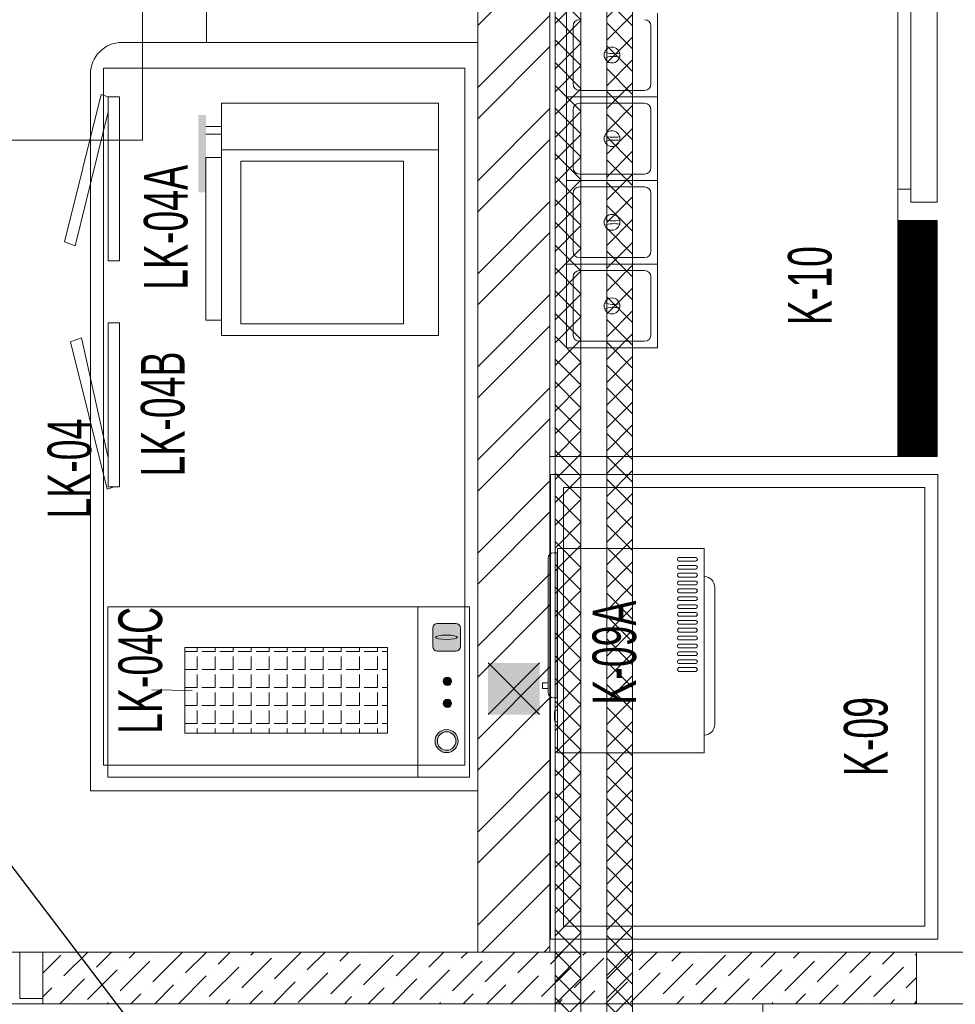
# Model space of a CAD drawing. Header units: millimetres. Extents: x -4747 to 55193, y -3459 to 48388.
# Tile 21 of 35: x 13563 to 15375, y 3419 to 5326. Entities that reach past the tile are written whole.
import ezdxf

# ---------------------------------------------------------------- set-up
doc = ezdxf.new("R2010")
doc.units = ezdxf.units.MM
doc.header["$MEASUREMENT"] = 0
doc.linetypes.add('FP XREF (2)$0$HIDDEN2', pattern=[0.1875, 0.125, -0.0625])
doc.layers.get('0').update_dxf_attribs({"lineweight": 5})
for name, color, linetype, lineweight, true_color in [('FP XREF (2)$0$A-100MM', 9, 'Continuous', 0, 0x808080), ('FP XREF (2)$0$A-clmn', 9, 'Continuous', 0, 0x808080), ('FP XREF (2)$0$A-GA DIM', 9, 'Continuous', 5, 0x808080), ('FP XREF (2)$0$door', 9, 'Continuous', 9, 0x808080), ('FP XREF (2)$0$EQUIP.', 9, 'Continuous', 0, 0x808080), ('FP XREF (2)$0$Equipment-N', 9, 'Continuous', 0, 0x808080), ('FP XREF (2)$0$FLR LINE', 9, 'Continuous', 0, 0x808080), ('M-MEP-ELCT-TRUNKING', 7, 'Continuous', 20, 0x960000)]:
    doc.layers.add(name, color=color, linetype=linetype, lineweight=lineweight, true_color=true_color)
for name, color, linetype, true_color in [('FP XREF (2)$0$A-140MM', 9, 'Continuous', 0x808080), ('FP XREF (2)$0$A-COLOUMN', 9, 'Continuous', 0x808080), ('FP XREF (2)$0$A-EQUIP', 9, 'Continuous', 0x808080), ('FP XREF (2)$0$Equipment', 9, 'Continuous', 0x808080), ('FP XREF (2)$0$SA-EQUIP', 9, 'Continuous', 0x808080), ('FP XREF (2)$0$Z-AT_Text', 9, 'Continuous', 0x808080)]:
    doc.layers.add(name, color=color, linetype=linetype, true_color=true_color)
doc.styles.add('FP XREF (2)$0$MtXpl_Arial_Narrow', font='arialn.ttf')
doc.styles.add('Oswald Light', font='txt')
doc.dimstyles.new('MDS-50', dxfattribs={"dimtxt": 100, "dimasz": 100, "dimexe": 50, "dimexo": 50, "dimgap": 25, "dimtad": 1, "dimdec": 0, "dimtxsty": 'Oswald Light', "dimcen": 0, "dimdle": 1.5875, "dimazin": 0, "dimtfac": 1, "dimtdec": 0, "dimtix": 1, "dimtmove": 0, "dimatfit": 0, "dimfxl": 1, "dimfrac": 2, "dimtolj": 1, "dimarcsym": 0})

# ---------------------------------------------------------------- blocks, each defined once
blk = doc.blocks.new('FP XREF (2)')
at = {"lineweight": 0, "true_color": 0x808080}
h = blk.add_hatch(color=8, dxfattribs=at)
h.dxf.hatch_style = 1
h.paths.add_polyline_path([(14470, 9520), (14570, 9520), (14570, 9420), (14470, 9420)])
h.paths.add_polyline_path([(17250, 9520), (17350, 9520), (17350, 9420), (17250, 9420)])
h.paths.add_polyline_path([(14470, 7708), (14570, 7708), (14570, 7608), (14470, 7608)])
h.paths.add_polyline_path([(14470, 5890), (14570, 5890), (14570, 5790), (14470, 5790)])
h.paths.add_polyline_path([(14470, 4080), (14570, 4080), (14570, 3980), (14470, 3980)])
h.paths.add_polyline_path([(15202, 2270), (15302, 2270), (15302, 2170), (15202, 2170)])
h.paths.add_polyline_path([(17250, 2270), (17350, 2270), (17350, 2170), (17250, 2170)])
h.paths.add_polyline_path([(17250, 4080), (17350, 4080), (17350, 3980), (17250, 3980)])
h.paths.add_polyline_path([(17250, 5890), (17350, 5890), (17350, 5790), (17250, 5790)])
h.paths.add_polyline_path([(17250, 7708), (17350, 7708), (17350, 7608), (17250, 7608)])
at = {"layer": 'FP XREF (2)$0$Equipment', "linetype": 'Continuous', "lineweight": 0, "true_color": 0x808080}
h = blk.add_hatch(color=8, dxfattribs=at)
h.dxf.hatch_style = 1
h.paths.add_polyline_path([(14416.5, 4147.7, 0.414214), (14407.6, 4156.6), (14371.8, 4156.6, 0.414214), (14362.8, 4147.7), (14362.8, 4111.9, 0.414214), (14371.8, 4102.9), (14407.6, 4102.9, 0.414214), (14416.5, 4111.9)])
h = blk.add_hatch(color=8, dxfattribs=at)
h.dxf.hatch_style = 1
h.paths.add_polyline_path([(14391.4, 4052.7, -1), (14391.4, 4036.6, -1)])
h = blk.add_hatch(color=8, dxfattribs=at)
h.dxf.hatch_style = 1
h.paths.add_polyline_path([(14391.4, 4009.9, -1), (14391.4, 3993.8, -1)])
h = blk.add_hatch(color=8, dxfattribs=at)
h.dxf.hatch_style = 1
h.paths.add_polyline_path([(14389.8, 3906.5, 1), (14389.8, 3951.2, 1)])
h.paths.add_polyline_path([(14389.8, 3910.9, 1), (14389.8, 3946.7, 1)], flags=16)
at = {"layer": 'FP XREF (2)$0$A-100MM', "color": 8, "linetype": 'Continuous', "lineweight": 0, "true_color": 0x808080, "transparency": 33554687}
for p, q in [((13608, 3479.3), (13642.7, 3514)), ((13648.4, 3473.8), (13694.7, 3520)), ((13711.6, 3491), (13740.6, 3520)), ((13774.8, 3508.3), (13786.6, 3520)), ((13820.8, 3462.3), (13878.3, 3519.8)), ((13826.6, 3514), (13826.6, 3514)), ((13884, 3479.5), (13924.5, 3520)), ((13947.2, 3496.8), (13970.4, 3520)), ((14010.4, 3514), (14016.4, 3520)), ((14056.4, 3468), (14108.3, 3520)), ((14062.1, 3519.8), (14062.1, 3519.8)), ((14119.6, 3485.3), (14154.3, 3520)), ((14182.8, 3502.5), (14200.2, 3520)), ((14228.7, 3456.6), (14286.2, 3514)), ((14246, 3519.8), (14246.2, 3520)), ((14291.9, 3473.8), (14338.1, 3520)), ((14355.1, 3491), (14384.1, 3520)), ((14418.3, 3508.3), (14430, 3520)), ((14464.3, 3462.3), (14521.7, 3519.8)), ((14470, 3514), (14470, 3514)), ((14527.5, 3479.5), (14567.9, 3520)), ((14590.7, 3496.8), (14613.9, 3520)), ((14653.9, 3514), (14659.9, 3520)), ((14699.8, 3468), (14751.8, 3520)), ((14705.6, 3519.8), (14705.6, 3519.8)), ((14763, 3485.3), (14797.7, 3520)), ((14826.2, 3502.5), (14843.7, 3520)), ((14872.2, 3456.6), (14929.6, 3514)), ((14889.4, 3519.8), (14889.7, 3520)), ((14935.4, 3473.8), (14981.6, 3520)), ((14998.6, 3491), (15027.6, 3520)), ((15061.8, 3508.3), (15073.5, 3520)), ((15107.7, 3462.3), (15165.2, 3519.8)), ((15113.5, 3514), (15113.5, 3514)), ((15170.9, 3479.5), (15211.4, 3520)), ((15234.1, 3496.8), (15257.4, 3520)), ((15297.3, 3514), (15300, 3516.7)), ((13757.6, 3445.1), (13815.1, 3502.5)), ((13763.4, 3496.8), (13763.4, 3496.8)), ((13930, 3433.6), (13987.4, 3491)), ((13993.2, 3450.8), (14050.6, 3508.3)), ((13998.9, 3502.5), (13998.9, 3502.5)), ((14165.5, 3439.3), (14223, 3496.8)), ((14171.3, 3491), (14171.3, 3491)), ((14234.5, 3508.3), (14234.5, 3508.3)), ((14401.1, 3445.1), (14458.5, 3502.5)), ((14406.8, 3496.8), (14406.8, 3496.8)), ((14573.4, 3433.6), (14630.9, 3491)), ((14636.6, 3450.8), (14694.1, 3508.3)), ((14642.4, 3502.5), (14642.4, 3502.5)), ((14809, 3439.3), (14866.4, 3496.8)), ((14814.7, 3491), (14814.7, 3491)), ((14877.9, 3508.3), (14877.9, 3508.3)), ((15044.5, 3445.1), (15102, 3502.5)), ((15050.3, 3496.8), (15050.3, 3496.8)), ((15216.9, 3433.6), (15274.4, 3491)), ((15285.8, 3502.5), (15285.8, 3502.5)), ((13694.4, 3427.8), (13751.9, 3485.3)), ((13700.2, 3479.5), (13700.2, 3479.5)), ((13870.4, 3420), (13924.2, 3473.8)), ((13935.7, 3485.3), (13935.7, 3485.3)), ((14102.3, 3422.1), (14159.8, 3479.5)), ((14108.1, 3473.8), (14108.1, 3473.8)), ((14337.9, 3427.8), (14395.3, 3485.3)), ((14343.6, 3479.5), (14343.6, 3479.5)), ((14513.9, 3420), (14567.7, 3473.8)), ((14579.2, 3485.3), (14579.2, 3485.3)), ((14745.8, 3422.1), (14803.2, 3479.5)), ((14751.5, 3473.8), (14751.5, 3473.8)), ((14981.3, 3427.8), (15038.8, 3485.3)), ((14987.1, 3479.5), (14987.1, 3479.5)), ((15157.4, 3420), (15211.2, 3473.8)), ((15222.6, 3485.3), (15222.6, 3485.3)), ((13637, 3462.3), (13637, 3462.3)), ((13640.6, 3420), (13688.7, 3468)), ((13824.5, 3420), (13861, 3456.6)), ((13872.5, 3468), (13872.5, 3468)), ((14044.9, 3456.6), (14044.9, 3456.6)), ((14054.3, 3420), (14096.6, 3462.3)), ((14280.4, 3462.3), (14280.4, 3462.3)), ((14284.1, 3420), (14332.1, 3468)), ((14467.9, 3420), (14504.5, 3456.6)), ((14516, 3468), (14516, 3468)), ((14688.3, 3456.6), (14688.3, 3456.6)), ((14697.7, 3420), (14740, 3462.3)), ((14923.9, 3462.3), (14923.9, 3462.3)), ((14927.6, 3420), (14975.6, 3468)), ((15111.4, 3420), (15148, 3456.6)), ((15159.4, 3468), (15159.4, 3468)), ((15280.1, 3450.8), (15300, 3470.7)), ((13608, 3433.3), (13625.5, 3450.8)), ((13746.1, 3433.6), (13746.1, 3433.6)), ((13778.5, 3420), (13797.8, 3439.3)), ((13809.3, 3450.8), (13809.3, 3450.8)), ((13981.7, 3439.3), (13981.7, 3439.3)), ((14008.3, 3420), (14033.4, 3445.1)), ((14192.2, 3420), (14205.7, 3433.6)), ((14217.2, 3445.1), (14217.2, 3445.1)), ((14238.1, 3420), (14268.9, 3450.8)), ((14389.6, 3433.6), (14389.6, 3433.6)), ((14422, 3420), (14441.3, 3439.3)), ((14452.8, 3450.8), (14452.8, 3450.8)), ((14625.1, 3439.3), (14625.1, 3439.3)), ((14651.8, 3420), (14676.8, 3445.1)), ((14835.6, 3420), (14849.2, 3433.6)), ((14860.7, 3445.1), (14860.7, 3445.1)), ((14881.6, 3420), (14912.4, 3450.8)), ((15033.1, 3433.6), (15033.1, 3433.6)), ((15065.4, 3420), (15084.8, 3439.3)), ((15096.2, 3450.8), (15096.2, 3450.8)), ((15268.6, 3439.3), (15268.6, 3439.3)), ((13732.5, 3420), (13734.6, 3422.1)), ((13918.5, 3422.1), (13918.5, 3422.1)), ((13962.3, 3420), (13970.2, 3427.8)), ((14154, 3427.8), (14154, 3427.8)), ((14376, 3420), (14378.1, 3422.1)), ((14561.9, 3422.1), (14561.9, 3422.1)), ((14605.8, 3420), (14613.6, 3427.8)), ((14797.5, 3427.8), (14797.5, 3427.8)), ((15019.5, 3420), (15021.6, 3422.1)), ((15205.4, 3422.1), (15205.4, 3422.1)), ((15249.3, 3420), (15257.1, 3427.8)), ((15295.2, 3420), (15300, 3424.8))]:
    blk.add_line(p, q, dxfattribs=at)
at = {"layer": 'FP XREF (2)$0$A-140MM', "color": 8, "linetype": 'Continuous', "lineweight": 0, "true_color": 0x808080}
for p, q in [((14450, 5314.8), (14590, 5454.8)), ((14450, 5194.6), (14590, 5334.6)), ((14450, 5134.5), (14590, 5274.5)), ((14450, 5014.3), (14590, 5154.3)), ((14450, 4954.2), (14590, 5094.2)), ((14450, 4834), (14590, 4974)), ((14450, 4773.9), (14590, 4913.9)), ((14450, 4653.6), (14590, 4793.6)), ((14450, 4593.5), (14590, 4733.5)), ((14450, 4473.3), (14590, 4613.3)), ((14450, 4413.2), (14590, 4553.2)), ((14450, 4293), (14590, 4433)), ((14450, 4232.9), (14590, 4372.9)), ((14450, 4112.7), (14590, 4252.7)), ((14450, 4052.6), (14590, 4192.6)), ((14450, 3932.4), (14590, 4072.4)), ((14450, 3872.3), (14590, 4012.3)), ((14450, 3752.1), (14590, 3892.1)), ((14450, 3692), (14590, 3832)), ((14450, 3571.8), (14590, 3711.8)), ((14458.3, 3520), (14590, 3651.7)), ((14578.5, 3520), (14590, 3531.5))]:
    blk.add_line(p, q, dxfattribs=at)
at = {"layer": 'FP XREF (2)$0$A-clmn', "color": 8, "lineweight": 0, "true_color": 0x808080}
for p, q in [((14450, 3520), (14450, 9620)), ((14590, 3520), (14590, 9520)), ((13608, 3420), (13608, 3520)), ((13608, 3520), (14590, 3520)), ((14590, 3520), (15300, 3520)), ((15300, 3420), (15300, 3520)), ((14450, 3420), (13608, 3420)), ((14450, 3420), (15300, 3420))]:
    blk.add_line(p, q, dxfattribs=at)
at = {"layer": 'FP XREF (2)$0$A-COLOUMN', "color": 8, "lineweight": 0, "true_color": 0x808080}
for p, q in [((14570, 4080), (14470, 3980)), ((14470, 4080), (14570, 3980))]:
    blk.add_line(p, q, dxfattribs=at)
at = {"layer": 'FP XREF (2)$0$A-EQUIP', "color": 8, "lineweight": 0, "true_color": 0x808080}
for p, q in [((14590, 5845), (14590, 4480)), ((14590, 5845), (14590, 4480)), ((14590, 5845), (14590, 4480)), ((15263.7, 4480), (15263.7, 5845)), ((15263.7, 4480), (15263.7, 5845)), ((15263.7, 4480), (15263.7, 5845)), ((14450, 5282.1), (14450, 5782.1)), ((13925, 5720.9), (13925, 5282.1)), ((14450, 5282.1), (13761.2, 5282.1)), ((13925, 5282.1), (14450, 5282.1)), ((14450, 3832.1), (14450, 5282.1)), ((13725, 3882.1), (13725, 5232.1)), ((13725, 5232.1), (14425, 5232.1)), ((14425, 5232.1), (14425, 3882.1)), ((13700, 5220.9), (13700, 3832.1)), ((13649.7, 4895.8, 45.6), (13720.8, 5181.6, 45.6)), ((13720.8, 5181.6, 45.6), (13734.1, 5176.7, 45.6)), ((13734.1, 4859.4), (13734.1, 5176.7)), ((13734.1, 5176.7), (13756.3, 5176.7)), ((13756.3, 5176.7), (13756.3, 4859.4)), ((13734.1, 5147.9, 45.6), (13670.6, 4888.2, 45.6)), ((13670.6, 4888.2, 45.6), (13649.7, 4895.8, 45.6)), ((13756.3, 4859.4), (13734.1, 4859.4)), ((13756.3, 4738.9), (13734.1, 4738.9)), ((13734.1, 4738.9), (13734.1, 4421.6)), ((13756.3, 4421.6), (13756.3, 4738.9)), ((13682.4, 4710.2, 45.6), (13661.5, 4702.5, 45.6)), ((13661.5, 4702.5, 45.6), (13732.6, 4416.8, 45.6)), ((13734.1, 4477.4, 45.6), (13682.4, 4710.2, 45.6)), ((14590, 4480), (15263.7, 4480)), ((14590, 4480), (15263.7, 4480)), ((14590, 4480), (15263.7, 4480)), ((15341.1, 4445), (14591.1, 4445)), ((14591.1, 4445), (14591.1, 3545)), ((15341.1, 3545), (15341.1, 4445)), ((13732.6, 4416.8, 45.6), (13745.9, 4421.6, 45.6)), ((13734.1, 4421.6), (13756.3, 4421.6)), ((15316.1, 4420), (14616.1, 4420)), ((14616.1, 4420), (14616.1, 3570)), ((15316.1, 3570), (15316.1, 4420)), ((14425, 3882.1), (13725, 3882.1)), ((13700, 3832.1), (14450, 3832.1)), ((14616.1, 3570), (15316.1, 3570)), ((14591.1, 3545), (15341.1, 3545))]:
    blk.add_line(p, q, dxfattribs=at)
blk.add_arc((13761.2, 5220.9), 61.2, 90, 180, dxfattribs=at)
at = {"layer": 'FP XREF (2)$0$A-GA DIM', "color": 8, "lineweight": 0, "true_color": 0x808080}
blk.add_line((15002, 3420), (15002, 2518), dxfattribs=at)
at = {"layer": 'FP XREF (2)$0$door', "color": 8, "lineweight": 0, "true_color": 0x808080}
for p, q in [((13608, 3520), (13563, 3520)), ((13563, 3520), (13563, 3430)), ((13608, 3430), (13608, 3520)), ((13563, 3430), (13608, 3430))]:
    blk.add_line(p, q, dxfattribs=at)
at = {"layer": 'FP XREF (2)$0$Equipment', "color": 8, "lineweight": 0, "true_color": 0x808080}
for p, q in [((13953.8, 4714.4), (13953.8, 5164.4)), ((13953.8, 5164.4), (14373.8, 5164.4)), ((14373.8, 4714.4), (14373.8, 5164.4)), ((13953.8, 5119.4), (13923.8, 5119.4)), ((13923.8, 5104.4), (13953.8, 5104.4)), ((13953.8, 5074.4), (14373.8, 5074.4)), ((13953.8, 5059.4), (13923.8, 5059.4)), ((13923.8, 5059.4), (13923.8, 4744.4)), ((13991.3, 5051.9), (14306.3, 5051.9)), ((13991.3, 4736.9), (13991.3, 5051.9)), ((14306.3, 5051.9), (14306.3, 4736.9)), ((13923.8, 4744.4), (13953.8, 4744.4)), ((14306.3, 4736.9), (13991.3, 4736.9)), ((14373.8, 4714.4), (13953.8, 4714.4)), ((14603.6, 4293.7), (14597.2, 4293.7)), ((14603.6, 4012.3), (14603.6, 4293.7)), ((14604.3, 4302.1), (14604.3, 3905.9)), ((14888.8, 4302.1), (14604.3, 4302.1)), ((14604.3, 4295), (14604.3, 4302.1)), ((14888.8, 3905.9), (14888.8, 4302.1)), ((14586.6, 4283), (14586.6, 4023)), ((14604.3, 4274.7), (14603.6, 4274.7)), ((14839.5, 4284.4), (14872.7, 4284.4)), ((14872.7, 4277.1), (14839.5, 4277.1)), ((14839.5, 4269.1), (14872.7, 4269.1)), ((14872.7, 4261.8), (14839.5, 4261.8)), ((14839.5, 4253.9), (14872.7, 4253.9)), ((14872.7, 4246.6), (14839.5, 4246.6)), ((14839.5, 4238.7), (14872.7, 4238.7)), ((14872.7, 4231.3), (14839.5, 4231.3)), ((14839.5, 4223.4), (14872.7, 4223.4)), ((14872.7, 4216.1), (14839.5, 4216.1)), ((14909.1, 3960.8), (14909.1, 4227)), ((14839.5, 4208.2), (14872.7, 4208.2)), ((14872.7, 4200.9), (14839.5, 4200.9)), ((14839.5, 4192.9), (14872.7, 4192.9)), ((14872.7, 4185.6), (14839.5, 4185.6)), ((14839.5, 4177.7), (14872.7, 4177.7)), ((14872.7, 4170.4), (14839.5, 4170.4)), ((14839.5, 4162.5), (14872.7, 4162.5)), ((14872.7, 4155.1), (14839.5, 4155.1)), ((14839.5, 4147.2), (14872.7, 4147.2)), ((14872.7, 4139.9), (14839.5, 4139.9)), ((14839.5, 4132), (14872.7, 4132)), ((14872.7, 4124.7), (14839.5, 4124.7)), ((14839.5, 4116.7), (14872.7, 4116.7)), ((14872.7, 4109.4), (14839.5, 4109.4)), ((14839.5, 4101.5), (14872.7, 4101.5)), ((14872.7, 4094.2), (14839.5, 4094.2)), ((14839.5, 4086.3), (14872.7, 4086.3)), ((14872.7, 4078.9), (14839.5, 4078.9)), ((14839.5, 4071), (14872.7, 4071)), ((14872.7, 4063.7), (14839.5, 4063.7)), ((13897.2, 4026.9), (13819.1, 4027.9)), ((14575.2, 4041.4), (14585.8, 4041.4)), ((14575.2, 4041.4), (14575.2, 4030.6)), ((14585.8, 4030.6), (14575.2, 4030.6)), ((14586.6, 4041.4), (14585.8, 4041.4)), ((14586.6, 4030.6), (14585.8, 4030.6)), ((14604.3, 4031.3), (14603.6, 4031.3)), ((14603.6, 4012.3), (14597.2, 4012.3)), ((14604.3, 3988.8), (14602.2, 3988.8)), ((14598.6, 3969.7), (14598.6, 3985.3)), ((14604.3, 3966.2), (14602.2, 3966.2)), ((14604.3, 3905.9), (14888.8, 3905.9))]:
    blk.add_line(p, q, dxfattribs=at)
at = {"layer": 'FP XREF (2)$0$Equipment', "color": 8, "linetype": 'Continuous', "lineweight": 0, "true_color": 0x808080}
for p, q in [((13733.9, 3858.7), (13733.9, 4188.7)), ((13733.9, 4188.7), (14433.9, 4188.7)), ((14333.9, 4188.7), (14333.9, 3858.7)), ((14433.9, 4188.7), (14433.9, 3858.7)), ((14362.8, 4111.9), (14362.8, 4147.7)), ((14371.8, 4156.6), (14407.6, 4156.6)), ((14416.5, 4147.7), (14416.5, 4111.9)), ((13882.8, 3944), (13882.8, 4109.8)), ((13882.8, 4109.8), (14275.5, 4109.8)), ((13906.4, 4102.3), (13882.8, 4102.3)), ((13906.4, 4102.3), (13906.4, 4109.8)), ((13941.4, 4102.3), (13916, 4102.3)), ((13941.4, 4102.3), (13941.4, 4109.8)), ((13976.3, 4102.3), (13950.9, 4102.3)), ((13976.3, 4102.3), (13976.3, 4109.8)), ((14011.2, 4102.3), (13985.8, 4102.3)), ((14011.2, 4102.3), (14011.2, 4109.8)), ((14046.1, 4102.3), (14020.7, 4102.3)), ((14046.1, 4102.3), (14046.1, 4109.8)), ((14081.1, 4102.3), (14055.7, 4102.3)), ((14081.1, 4102.3), (14081.1, 4109.8)), ((14116, 4102.3), (14090.6, 4102.3)), ((14116, 4102.3), (14116, 4109.8)), ((14150.9, 4102.3), (14125.5, 4102.3)), ((14150.9, 4102.3), (14150.9, 4109.8)), ((14185.8, 4102.3), (14160.4, 4102.3)), ((14185.8, 4102.3), (14185.8, 4109.8)), ((14220.8, 4102.3), (14195.4, 4102.3)), ((14220.8, 4102.3), (14220.8, 4109.8)), ((14255.7, 4102.3), (14230.3, 4102.3)), ((14255.7, 4102.3), (14255.7, 4109.8)), ((14275.5, 4102.3), (14265.2, 4102.3)), ((14275.5, 4109.8), (14275.5, 3944)), ((14407.6, 4102.9), (14371.8, 4102.9)), ((13906.4, 4067.3), (13906.4, 4092.7)), ((13941.4, 4067.3), (13941.4, 4092.7)), ((13976.3, 4067.3), (13976.3, 4092.7)), ((14011.2, 4067.3), (14011.2, 4092.7)), ((14046.1, 4067.3), (14046.1, 4092.7)), ((14081.1, 4067.3), (14081.1, 4092.7)), ((14116, 4067.3), (14116, 4092.7)), ((14150.9, 4067.3), (14150.9, 4092.7)), ((14185.8, 4067.3), (14185.8, 4092.7)), ((14220.8, 4067.3), (14220.8, 4092.7)), ((14255.7, 4067.3), (14255.7, 4092.7)), ((13906.4, 4067.3), (13882.8, 4067.3)), ((13941.4, 4067.3), (13916, 4067.3)), ((13976.3, 4067.3), (13950.9, 4067.3)), ((14011.2, 4067.3), (13985.8, 4067.3)), ((14046.1, 4067.3), (14020.7, 4067.3)), ((14081.1, 4067.3), (14055.7, 4067.3)), ((14116, 4067.3), (14090.6, 4067.3)), ((14150.9, 4067.3), (14125.5, 4067.3)), ((14185.8, 4067.3), (14160.4, 4067.3)), ((14220.8, 4067.3), (14195.4, 4067.3)), ((14255.7, 4067.3), (14230.3, 4067.3)), ((14275.5, 4067.3), (14265.2, 4067.3)), ((13906.4, 4032.4), (13906.4, 4057.8)), ((13941.4, 4032.4), (13941.4, 4057.8)), ((13976.3, 4032.4), (13976.3, 4057.8)), ((14011.2, 4032.4), (14011.2, 4057.8)), ((14046.1, 4032.4), (14046.1, 4057.8)), ((14081.1, 4032.4), (14081.1, 4057.8)), ((14116, 4032.4), (14116, 4057.8)), ((14150.9, 4032.4), (14150.9, 4057.8)), ((14185.8, 4032.4), (14185.8, 4057.8)), ((14220.8, 4032.4), (14220.8, 4057.8)), ((14255.7, 4032.4), (14255.7, 4057.8)), ((13906.4, 4032.4), (13882.8, 4032.4)), ((13941.4, 4032.4), (13916, 4032.4)), ((13976.3, 4032.4), (13950.9, 4032.4)), ((14011.2, 4032.4), (13985.8, 4032.4)), ((14046.1, 4032.4), (14020.7, 4032.4)), ((14081.1, 4032.4), (14055.7, 4032.4)), ((14116, 4032.4), (14090.6, 4032.4)), ((14150.9, 4032.4), (14125.5, 4032.4)), ((14185.8, 4032.4), (14160.4, 4032.4)), ((14220.8, 4032.4), (14195.4, 4032.4)), ((14255.7, 4032.4), (14230.3, 4032.4)), ((14275.5, 4032.4), (14265.2, 4032.4)), ((13906.4, 3997.5), (13906.4, 4022.9)), ((13941.4, 3997.5), (13941.4, 4022.9)), ((13976.3, 3997.5), (13976.3, 4022.9)), ((14011.2, 3997.5), (14011.2, 4022.9)), ((14046.1, 3997.5), (14046.1, 4022.9)), ((14081.1, 3997.5), (14081.1, 4022.9)), ((14116, 3997.5), (14116, 4022.9)), ((14150.9, 3997.5), (14150.9, 4022.9)), ((14185.8, 3997.5), (14185.8, 4022.9)), ((14220.8, 3997.5), (14220.8, 4022.9)), ((14255.7, 3997.5), (14255.7, 4022.9)), ((13906.4, 3997.5), (13882.8, 3997.5)), ((13906.4, 3962.6), (13906.4, 3988)), ((13941.4, 3997.5), (13916, 3997.5)), ((13941.4, 3962.6), (13941.4, 3988)), ((13976.3, 3997.5), (13950.9, 3997.5)), ((13976.3, 3962.6), (13976.3, 3988)), ((14011.2, 3997.5), (13985.8, 3997.5)), ((14011.2, 3962.6), (14011.2, 3988)), ((14046.1, 3997.5), (14020.7, 3997.5)), ((14046.1, 3962.6), (14046.1, 3988)), ((14081.1, 3997.5), (14055.7, 3997.5)), ((14081.1, 3962.6), (14081.1, 3988)), ((14116, 3997.5), (14090.6, 3997.5)), ((14116, 3962.6), (14116, 3988)), ((14150.9, 3997.5), (14125.5, 3997.5)), ((14150.9, 3962.6), (14150.9, 3988)), ((14185.8, 3997.5), (14160.4, 3997.5)), ((14185.8, 3962.6), (14185.8, 3988)), ((14220.8, 3997.5), (14195.4, 3997.5)), ((14220.8, 3962.6), (14220.8, 3988)), ((14255.7, 3997.5), (14230.3, 3997.5)), ((14255.7, 3962.6), (14255.7, 3988)), ((14275.5, 3997.5), (14265.2, 3997.5)), ((13906.4, 3962.6), (13882.8, 3962.6)), ((13906.4, 3944), (13906.4, 3953)), ((13941.4, 3962.6), (13916, 3962.6)), ((13941.4, 3944), (13941.4, 3953)), ((13976.3, 3962.6), (13950.9, 3962.6)), ((13976.3, 3944), (13976.3, 3953)), ((14011.2, 3962.6), (13985.8, 3962.6)), ((14011.2, 3944), (14011.2, 3953)), ((14046.1, 3962.6), (14020.7, 3962.6)), ((14046.1, 3944), (14046.1, 3953)), ((14081.1, 3962.6), (14055.7, 3962.6)), ((14081.1, 3944), (14081.1, 3953)), ((14116, 3962.6), (14090.6, 3962.6)), ((14116, 3944), (14116, 3953)), ((14150.9, 3962.6), (14125.5, 3962.6)), ((14150.9, 3944), (14150.9, 3953)), ((14185.8, 3962.6), (14160.4, 3962.6)), ((14185.8, 3944), (14185.8, 3953)), ((14220.8, 3962.6), (14195.4, 3962.6)), ((14220.8, 3944), (14220.8, 3953)), ((14255.7, 3962.6), (14230.3, 3962.6)), ((14255.7, 3944), (14255.7, 3953)), ((14275.5, 3962.6), (14265.2, 3962.6)), ((14275.5, 3944), (13882.8, 3944)), ((14433.9, 3858.7), (13733.9, 3858.7))]:
    blk.add_line(p, q, dxfattribs=at)
for centre, radius in [((14391.4, 4044.6), 8.06), ((14391.4, 4001.8), 8.06), ((14389.8, 3928.8), 22.4), ((14389.8, 3928.8), 17.9)]:
    blk.add_circle(centre, radius, dxfattribs=at)
at = {"layer": 'FP XREF (2)$0$Equipment', "color": 8, "lineweight": 0, "true_color": 0x808080}
for centre, radius, start, end in [((14597.2, 4283), 10.7, 90, 180), ((14840.8, 4280.7), 3.89, 109.6898, 250.3102), ((14871.5, 4280.7), 3.87, 288.7415, 71.2585), ((14840.8, 4265.5), 3.89, 109.6898, 250.3102), ((14840.8, 4250.2), 3.89, 109.6898, 250.3102), ((14871.5, 4265.5), 3.87, 288.7415, 71.2585), ((14871.5, 4250.2), 3.87, 288.7415, 71.2585), ((14840.8, 4235), 3.89, 109.6898, 250.3102), ((14871.5, 4235), 3.87, 288.7415, 71.2585), ((14888.8, 4227), 20.3, 0, 90), ((14840.8, 4219.8), 3.89, 109.6898, 250.3102), ((14871.5, 4219.8), 3.87, 288.7415, 71.2585), ((14840.8, 4204.5), 3.89, 109.6898, 250.3102), ((14871.5, 4204.5), 3.87, 288.7415, 71.2585), ((14840.8, 4189.3), 3.89, 109.6898, 250.3102), ((14840.8, 4174), 3.89, 109.6898, 250.3102), ((14871.5, 4189.3), 3.87, 288.7415, 71.2585), ((14871.5, 4174), 3.87, 288.7415, 71.2585), ((14840.8, 4158.8), 3.89, 109.6898, 250.3102), ((14871.5, 4158.8), 3.87, 288.7415, 71.2585), ((14840.8, 4143.6), 3.89, 109.6898, 250.3102), ((14871.5, 4143.6), 3.87, 288.7415, 71.2585), ((14840.8, 4128.3), 3.89, 109.6898, 250.3102), ((14871.5, 4128.3), 3.87, 288.7415, 71.2585), ((14840.8, 4113.1), 3.89, 109.6898, 250.3102), ((14840.8, 4097.8), 3.89, 109.6898, 250.3102), ((14871.5, 4113.1), 3.87, 288.7415, 71.2585), ((14871.5, 4097.8), 3.87, 288.7415, 71.2585), ((14840.8, 4082.6), 3.89, 109.6898, 250.3102), ((14871.5, 4082.6), 3.87, 288.7415, 71.2585), ((14840.8, 4067.4), 3.89, 109.6898, 250.3102), ((14871.5, 4067.4), 3.87, 288.7415, 71.2585), ((14597.2, 4023), 10.7, 180, 270), ((14602.2, 3985.3), 3.56, 90, 180), ((14602.2, 3969.7), 3.56, 180, 270), ((14888.8, 3960.8), 20.3, 270, 0)]:
    blk.add_arc(centre, radius, start, end, dxfattribs=at)
at = {"layer": 'FP XREF (2)$0$Equipment', "color": 8, "linetype": 'Continuous', "lineweight": 0, "true_color": 0x808080}
for centre, start, end in [((14371.8, 4147.7), 90, 180), ((14407.6, 4147.7), 0, 90), ((14371.8, 4111.9), 180, 270), ((14407.6, 4111.9), 270, 360)]:
    blk.add_arc(centre, 8.95, start, end, dxfattribs=at)
blk.add_ellipse((14389.7, 4129.9), major_axis=(-21.2, 0), ratio=0.192581, dxfattribs=at)
at = {"layer": 'FP XREF (2)$0$Equipment', "color": 8, "lineweight": 0, "true_color": 0x808080}
blk.add_trace([(13923.8, 5141.9), (13908.8, 5141.9), (13923.8, 4991.9), (13908.8, 4991.9)], dxfattribs=at)
at = {"layer": 'FP XREF (2)$0$Equipment-N', "color": 8, "lineweight": 0, "true_color": 0x808080}
for p, q in [((15289.1, 5404.2), (15289.1, 4972.5)), ((15289.1, 5404.2), (15289.1, 4972.5)), ((15339.9, 4972.5), (15339.9, 5404.2)), ((15339.9, 4972.5), (15339.9, 5404.2)), ((15263.7, 4997.9), (15263.7, 5378.8)), ((15263.7, 4997.9), (15263.7, 5378.8)), ((15289.1, 4997.9), (15263.7, 4997.9)), ((15289.1, 4997.9), (15263.7, 4997.9)), ((15289.1, 4972.5), (15339.9, 4972.5)), ((15289.1, 4972.5), (15339.9, 4972.5)), ((15339.9, 4937.1), (15263.7, 4937.1)), ((15263.7, 4937.1), (15263.7, 4480)), ((15339.9, 4480), (15339.9, 4937.1)), ((15263.7, 4480), (15339.9, 4480))]:
    blk.add_line(p, q, dxfattribs=at)
at = {"layer": 'FP XREF (2)$0$Equipment-N', "color": 8, "linetype": 'Continuous', "lineweight": 0, "true_color": 0x808080}
for p, q in [((15263.7, 4935.6), (15265.2, 4937.1)), ((15263.7, 4933.8), (15267, 4937.1)), ((15263.7, 4932.1), (15268.7, 4937.1)), ((15263.7, 4930.3), (15270.5, 4937.1)), ((15263.7, 4928.5), (15272.3, 4937.1)), ((15263.7, 4926.8), (15274.1, 4937.1)), ((15263.7, 4925), (15275.8, 4937.1)), ((15263.7, 4923.2), (15277.6, 4937.1)), ((15263.7, 4921.5), (15279.4, 4937.1)), ((15263.7, 4919.7), (15281.1, 4937.1)), ((15263.7, 4917.9), (15282.9, 4937.1)), ((15263.7, 4916.2), (15284.7, 4937.1)), ((15263.7, 4914.4), (15286.4, 4937.1)), ((15263.7, 4912.6), (15288.2, 4937.1)), ((15263.7, 4910.9), (15290, 4937.1)), ((15263.7, 4909.1), (15291.7, 4937.1)), ((15263.7, 4907.3), (15293.5, 4937.1)), ((15263.7, 4905.6), (15295.3, 4937.1)), ((15263.7, 4903.8), (15297, 4937.1)), ((15263.7, 4902), (15298.8, 4937.1)), ((15263.7, 4900.2), (15300.6, 4937.1)), ((15263.7, 4898.5), (15302.3, 4937.1)), ((15263.7, 4896.7), (15304.1, 4937.1)), ((15263.7, 4894.9), (15305.9, 4937.1)), ((15263.7, 4893.2), (15307.6, 4937.1)), ((15263.7, 4891.4), (15309.4, 4937.1)), ((15263.7, 4889.6), (15311.2, 4937.1)), ((15263.7, 4887.9), (15312.9, 4937.1)), ((15263.7, 4886.1), (15314.7, 4937.1)), ((15263.7, 4884.3), (15316.5, 4937.1)), ((15263.7, 4882.6), (15318.2, 4937.1)), ((15263.7, 4880.8), (15320, 4937.1)), ((15263.7, 4879), (15321.8, 4937.1)), ((15263.7, 4877.3), (15323.5, 4937.1)), ((15263.7, 4875.5), (15325.3, 4937.1)), ((15263.7, 4873.7), (15327.1, 4937.1)), ((15263.7, 4872), (15328.9, 4937.1)), ((15263.7, 4870.2), (15330.6, 4937.1)), ((15263.7, 4868.4), (15332.4, 4937.1)), ((15263.7, 4866.7), (15334.2, 4937.1)), ((15263.7, 4864.9), (15335.9, 4937.1)), ((15263.7, 4863.1), (15337.7, 4937.1)), ((15263.7, 4861.4), (15339.5, 4937.1)), ((15263.7, 4859.6), (15339.9, 4935.8)), ((15263.7, 4857.8), (15339.9, 4934)), ((15263.7, 4856.1), (15339.9, 4932.2)), ((15263.7, 4854.3), (15339.9, 4930.5)), ((15263.7, 4852.5), (15339.9, 4928.7)), ((15263.7, 4850.8), (15339.9, 4926.9)), ((15263.7, 4849), (15339.9, 4925.2)), ((15263.7, 4847.2), (15339.9, 4923.4)), ((15263.7, 4845.4), (15339.9, 4921.6)), ((15263.7, 4843.7), (15339.9, 4919.9)), ((15263.7, 4841.9), (15339.9, 4918.1)), ((15263.7, 4840.1), (15339.9, 4916.3)), ((15263.7, 4838.4), (15339.9, 4914.6)), ((15263.7, 4836.6), (15339.9, 4912.8)), ((15263.7, 4834.8), (15339.9, 4911)), ((15263.7, 4833.1), (15339.9, 4909.3)), ((15263.7, 4831.3), (15339.9, 4907.5)), ((15263.7, 4829.5), (15339.9, 4905.7)), ((15263.7, 4827.8), (15339.9, 4904)), ((15263.7, 4826), (15339.9, 4902.2)), ((15263.7, 4824.2), (15339.9, 4900.4)), ((15263.7, 4822.5), (15339.9, 4898.6)), ((15263.7, 4820.7), (15339.9, 4896.9)), ((15263.7, 4818.9), (15339.9, 4895.1)), ((15263.7, 4817.2), (15339.9, 4893.3)), ((15263.7, 4815.4), (15339.9, 4891.6)), ((15263.7, 4813.6), (15339.9, 4889.8)), ((15263.7, 4811.9), (15339.9, 4888)), ((15263.7, 4810.1), (15339.9, 4886.3)), ((15263.7, 4808.3), (15339.9, 4884.5)), ((15263.7, 4806.6), (15339.9, 4882.7)), ((15263.7, 4804.8), (15339.9, 4881)), ((15263.7, 4803), (15339.9, 4879.2)), ((15263.7, 4801.3), (15339.9, 4877.4)), ((15263.7, 4799.5), (15339.9, 4875.7)), ((15263.7, 4797.7), (15339.9, 4873.9)), ((15263.7, 4796), (15339.9, 4872.1)), ((15263.7, 4794.2), (15339.9, 4870.4)), ((15263.7, 4792.4), (15339.9, 4868.6)), ((15263.7, 4790.6), (15339.9, 4866.8)), ((15263.7, 4788.9), (15339.9, 4865.1)), ((15263.7, 4787.1), (15339.9, 4863.3)), ((15263.7, 4785.3), (15339.9, 4861.5)), ((15263.7, 4783.6), (15339.9, 4859.8)), ((15263.7, 4781.8), (15339.9, 4858)), ((15263.7, 4780), (15339.9, 4856.2)), ((15263.7, 4778.3), (15339.9, 4854.5)), ((15263.7, 4776.5), (15339.9, 4852.7)), ((15263.7, 4774.7), (15339.9, 4850.9)), ((15263.7, 4773), (15339.9, 4849.2)), ((15263.7, 4771.2), (15339.9, 4847.4)), ((15263.7, 4769.4), (15339.9, 4845.6)), ((15263.7, 4767.7), (15339.9, 4843.8)), ((15263.7, 4765.9), (15339.9, 4842.1)), ((15263.7, 4764.1), (15339.9, 4840.3)), ((15263.7, 4762.4), (15339.9, 4838.5)), ((15263.7, 4760.6), (15339.9, 4836.8)), ((15263.7, 4758.8), (15339.9, 4835)), ((15263.7, 4757.1), (15339.9, 4833.2)), ((15263.7, 4755.3), (15339.9, 4831.5)), ((15263.7, 4753.5), (15339.9, 4829.7)), ((15263.7, 4751.8), (15339.9, 4827.9)), ((15263.7, 4750), (15339.9, 4826.2)), ((15263.7, 4748.2), (15339.9, 4824.4)), ((15263.7, 4746.5), (15339.9, 4822.6)), ((15263.7, 4744.7), (15339.9, 4820.9)), ((15263.7, 4742.9), (15339.9, 4819.1)), ((15263.7, 4741.1), (15339.9, 4817.3)), ((15263.7, 4739.4), (15339.9, 4815.6)), ((15263.7, 4737.6), (15339.9, 4813.8)), ((15263.7, 4735.8), (15339.9, 4812)), ((15263.7, 4734.1), (15339.9, 4810.3)), ((15263.7, 4732.3), (15339.9, 4808.5)), ((15263.7, 4730.5), (15339.9, 4806.7)), ((15263.7, 4728.8), (15339.9, 4805)), ((15263.7, 4727), (15339.9, 4803.2)), ((15263.7, 4725.2), (15339.9, 4801.4)), ((15263.7, 4723.5), (15339.9, 4799.7)), ((15263.7, 4721.7), (15339.9, 4797.9)), ((15263.7, 4719.9), (15339.9, 4796.1)), ((15263.7, 4718.2), (15339.9, 4794.4)), ((15263.7, 4716.4), (15339.9, 4792.6)), ((15263.7, 4714.6), (15339.9, 4790.8)), ((15263.7, 4712.9), (15339.9, 4789)), ((15263.7, 4711.1), (15339.9, 4787.3)), ((15263.7, 4709.3), (15339.9, 4785.5)), ((15263.7, 4707.6), (15339.9, 4783.7)), ((15263.7, 4705.8), (15339.9, 4782)), ((15263.7, 4704), (15339.9, 4780.2)), ((15263.7, 4702.3), (15339.9, 4778.4)), ((15263.7, 4700.5), (15339.9, 4776.7)), ((15263.7, 4698.7), (15339.9, 4774.9)), ((15263.7, 4697), (15339.9, 4773.1)), ((15263.7, 4695.2), (15339.9, 4771.4)), ((15263.7, 4693.4), (15339.9, 4769.6)), ((15263.7, 4691.7), (15339.9, 4767.8)), ((15263.7, 4689.9), (15339.9, 4766.1)), ((15263.7, 4688.1), (15339.9, 4764.3)), ((15263.7, 4686.3), (15339.9, 4762.5)), ((15263.7, 4684.6), (15339.9, 4760.8)), ((15263.7, 4682.8), (15339.9, 4759)), ((15263.7, 4681), (15339.9, 4757.2)), ((15263.7, 4679.3), (15339.9, 4755.5)), ((15263.7, 4677.5), (15339.9, 4753.7)), ((15263.7, 4675.7), (15339.9, 4751.9)), ((15263.7, 4674), (15339.9, 4750.2)), ((15263.7, 4672.2), (15339.9, 4748.4)), ((15263.7, 4670.4), (15339.9, 4746.6)), ((15263.7, 4668.7), (15339.9, 4744.9)), ((15263.7, 4666.9), (15339.9, 4743.1)), ((15263.7, 4665.1), (15339.9, 4741.3)), ((15263.7, 4663.4), (15339.9, 4739.6)), ((15263.7, 4661.6), (15339.9, 4737.8)), ((15263.7, 4659.8), (15339.9, 4736)), ((15263.7, 4658.1), (15339.9, 4734.2)), ((15263.7, 4656.3), (15339.9, 4732.5)), ((15263.7, 4654.5), (15339.9, 4730.7)), ((15263.7, 4652.8), (15339.9, 4728.9)), ((15263.7, 4651), (15339.9, 4727.2)), ((15263.7, 4649.2), (15339.9, 4725.4)), ((15263.7, 4647.5), (15339.9, 4723.6)), ((15263.7, 4645.7), (15339.9, 4721.9)), ((15263.7, 4643.9), (15339.9, 4720.1)), ((15263.7, 4642.2), (15339.9, 4718.3)), ((15263.7, 4640.4), (15339.9, 4716.6)), ((15263.7, 4638.6), (15339.9, 4714.8)), ((15263.7, 4636.9), (15339.9, 4713)), ((15263.7, 4635.1), (15339.9, 4711.3)), ((15263.7, 4633.3), (15339.9, 4709.5)), ((15263.7, 4631.5), (15339.9, 4707.7)), ((15263.7, 4629.8), (15339.9, 4706)), ((15263.7, 4628), (15339.9, 4704.2)), ((15263.7, 4626.2), (15339.9, 4702.4)), ((15263.7, 4624.5), (15339.9, 4700.7)), ((15263.7, 4622.7), (15339.9, 4698.9)), ((15263.7, 4620.9), (15339.9, 4697.1)), ((15263.7, 4619.2), (15339.9, 4695.4)), ((15263.7, 4617.4), (15339.9, 4693.6)), ((15263.7, 4615.6), (15339.9, 4691.8)), ((15263.7, 4613.9), (15339.9, 4690.1)), ((15263.7, 4612.1), (15339.9, 4688.3)), ((15263.7, 4610.3), (15339.9, 4686.5)), ((15263.7, 4608.6), (15339.9, 4684.8)), ((15263.7, 4606.8), (15339.9, 4683)), ((15263.7, 4605), (15339.9, 4681.2)), ((15263.7, 4603.3), (15339.9, 4679.4)), ((15263.7, 4601.5), (15339.9, 4677.7)), ((15263.7, 4599.7), (15339.9, 4675.9)), ((15263.7, 4598), (15339.9, 4674.1)), ((15263.7, 4596.2), (15339.9, 4672.4)), ((15263.7, 4594.4), (15339.9, 4670.6)), ((15263.7, 4592.7), (15339.9, 4668.8)), ((15263.7, 4590.9), (15339.9, 4667.1)), ((15263.7, 4589.1), (15339.9, 4665.3)), ((15263.7, 4587.4), (15339.9, 4663.5)), ((15263.7, 4585.6), (15339.9, 4661.8)), ((15263.7, 4583.8), (15339.9, 4660)), ((15263.7, 4582.1), (15339.9, 4658.2)), ((15263.7, 4580.3), (15339.9, 4656.5)), ((15263.7, 4578.5), (15339.9, 4654.7)), ((15263.7, 4576.7), (15339.9, 4652.9)), ((15263.7, 4575), (15339.9, 4651.2)), ((15263.7, 4573.2), (15339.9, 4649.4)), ((15263.7, 4571.4), (15339.9, 4647.6)), ((15263.7, 4569.7), (15339.9, 4645.9)), ((15263.7, 4567.9), (15339.9, 4644.1)), ((15263.7, 4566.1), (15339.9, 4642.3)), ((15263.7, 4564.4), (15339.9, 4640.6)), ((15263.7, 4562.6), (15339.9, 4638.8)), ((15263.7, 4560.8), (15339.9, 4637)), ((15263.7, 4559.1), (15339.9, 4635.3)), ((15263.7, 4557.3), (15339.9, 4633.5)), ((15263.7, 4555.5), (15339.9, 4631.7)), ((15263.7, 4553.8), (15339.9, 4629.9)), ((15263.7, 4552), (15339.9, 4628.2)), ((15263.7, 4550.2), (15339.9, 4626.4)), ((15263.7, 4548.5), (15339.9, 4624.6)), ((15263.7, 4546.7), (15339.9, 4622.9)), ((15263.7, 4544.9), (15339.9, 4621.1)), ((15263.7, 4543.2), (15339.9, 4619.3)), ((15263.7, 4541.4), (15339.9, 4617.6)), ((15263.7, 4539.6), (15339.9, 4615.8)), ((15263.7, 4537.9), (15339.9, 4614)), ((15263.7, 4536.1), (15339.9, 4612.3)), ((15263.7, 4534.3), (15339.9, 4610.5)), ((15263.7, 4532.6), (15339.9, 4608.7)), ((15263.7, 4530.8), (15339.9, 4607)), ((15263.7, 4529), (15339.9, 4605.2)), ((15263.7, 4527.2), (15339.9, 4603.4)), ((15263.7, 4525.5), (15339.9, 4601.7)), ((15263.7, 4523.7), (15339.9, 4599.9)), ((15263.7, 4521.9), (15339.9, 4598.1)), ((15263.7, 4520.2), (15339.9, 4596.4)), ((15263.7, 4518.4), (15339.9, 4594.6)), ((15263.7, 4516.6), (15339.9, 4592.8)), ((15263.7, 4514.9), (15339.9, 4591.1)), ((15263.7, 4513.1), (15339.9, 4589.3)), ((15263.7, 4511.3), (15339.9, 4587.5)), ((15263.7, 4509.6), (15339.9, 4585.8)), ((15263.7, 4507.8), (15339.9, 4584)), ((15263.7, 4506), (15339.9, 4582.2)), ((15263.7, 4504.3), (15339.9, 4580.5)), ((15263.7, 4502.5), (15339.9, 4578.7)), ((15263.7, 4500.7), (15339.9, 4576.9)), ((15263.7, 4499), (15339.9, 4575.1)), ((15263.7, 4497.2), (15339.9, 4573.4)), ((15263.7, 4495.4), (15339.9, 4571.6)), ((15263.7, 4493.7), (15339.9, 4569.8)), ((15263.7, 4491.9), (15339.9, 4568.1)), ((15263.7, 4490.1), (15339.9, 4566.3)), ((15263.7, 4488.4), (15339.9, 4564.5)), ((15263.7, 4486.6), (15339.9, 4562.8)), ((15263.7, 4484.8), (15339.9, 4561)), ((15263.7, 4483.1), (15339.9, 4559.2)), ((15263.7, 4481.3), (15339.9, 4557.5)), ((15264.2, 4480), (15339.9, 4555.7)), ((15266, 4480), (15339.9, 4553.9)), ((15267.7, 4480), (15339.9, 4552.2)), ((15269.5, 4480), (15339.9, 4550.4)), ((15271.3, 4480), (15339.9, 4548.6)), ((15273, 4480), (15339.9, 4546.9)), ((15274.8, 4480), (15339.9, 4545.1)), ((15276.6, 4480), (15339.9, 4543.3)), ((15278.3, 4480), (15339.9, 4541.6)), ((15280.1, 4480), (15339.9, 4539.8)), ((15281.9, 4480), (15339.9, 4538)), ((15283.6, 4480), (15339.9, 4536.3)), ((15285.4, 4480), (15339.9, 4534.5)), ((15287.2, 4480), (15339.9, 4532.7)), ((15288.9, 4480), (15339.9, 4531)), ((15290.7, 4480), (15339.9, 4529.2)), ((15292.5, 4480), (15339.9, 4527.4)), ((15294.2, 4480), (15339.9, 4525.7)), ((15296, 4480), (15339.9, 4523.9)), ((15297.8, 4480), (15339.9, 4522.1)), ((15299.6, 4480), (15339.9, 4520.3)), ((15301.3, 4480), (15339.9, 4518.6)), ((15303.1, 4480), (15339.9, 4516.8)), ((15304.9, 4480), (15339.9, 4515)), ((15306.6, 4480), (15339.9, 4513.3)), ((15308.4, 4480), (15339.9, 4511.5)), ((15310.2, 4480), (15339.9, 4509.7)), ((15311.9, 4480), (15339.9, 4508)), ((15313.7, 4480), (15339.9, 4506.2)), ((15315.5, 4480), (15339.9, 4504.4)), ((15317.2, 4480), (15339.9, 4502.7)), ((15319, 4480), (15339.9, 4500.9)), ((15320.8, 4480), (15339.9, 4499.1)), ((15322.5, 4480), (15339.9, 4497.4)), ((15324.3, 4480), (15339.9, 4495.6)), ((15326.1, 4480), (15339.9, 4493.8)), ((15327.8, 4480), (15339.9, 4492.1)), ((15329.6, 4480), (15339.9, 4490.3)), ((15331.4, 4480), (15339.9, 4488.5)), ((15333.1, 4480), (15339.9, 4486.8)), ((15334.9, 4480), (15339.9, 4485)), ((15336.7, 4480), (15339.9, 4483.2)), ((15338.4, 4480), (15339.9, 4481.5))]:
    blk.add_line(p, q, dxfattribs=at)
at = {"layer": 'FP XREF (2)$0$FLR LINE', "color": 8, "linetype": 'FP XREF (2)$0$HIDDEN2', "lineweight": 0, "ltscale": 8, "true_color": 0x808080}
for p, q in [((12708, 3520), (13608, 3520)), ((16200, 3520), (15300, 3520)), ((13608, 3420), (12708, 3420)), ((15300, 3420), (16200, 3420))]:
    blk.add_line(p, q, dxfattribs=at)
at = {"layer": 'FP XREF (2)$0$SA-EQUIP', "color": 8, "lineweight": 0, "ltscale": 10, "true_color": 0x808080}
for p, q in [((14622.1, 5176.8), (14622.1, 5338.8)), ((14798.1, 5338.8), (14798.1, 5176.8)), ((14634.6, 5201.8), (14634.6, 5313.8)), ((14785.6, 5313.8), (14785.6, 5201.8)), ((14773.1, 5189.3), (14647.1, 5189.3)), ((14798.1, 5176.8), (14622.1, 5176.8)), ((14622.1, 5176.8), (14798.1, 5176.8)), ((14622.1, 5014.8), (14622.1, 5176.8)), ((14798.1, 5176.8), (14798.1, 5014.8)), ((14634.6, 5039.8), (14634.6, 5151.8)), ((14647.1, 5164.3), (14773.1, 5164.3)), ((14785.6, 5151.8), (14785.6, 5039.8)), ((14773.1, 5027.3), (14647.1, 5027.3)), ((14798.1, 5014.8), (14622.1, 5014.8)), ((14622.1, 5014.8), (14798.1, 5014.8)), ((14622.1, 4852.8), (14622.1, 5014.8)), ((14647.1, 5002.3), (14773.1, 5002.3)), ((14798.1, 5014.8), (14798.1, 4852.8)), ((14634.6, 4877.8), (14634.6, 4989.8)), ((14785.6, 4989.8), (14785.6, 4877.8)), ((14773.1, 4865.3), (14647.1, 4865.3)), ((14798.1, 4852.8), (14622.1, 4852.8)), ((14622.1, 4852.8), (14798.1, 4852.8)), ((14622.1, 4690.8), (14622.1, 4852.8)), ((14798.1, 4852.8), (14798.1, 4690.8)), ((14634.6, 4715.8), (14634.6, 4827.8)), ((14647.1, 4840.3), (14773.1, 4840.3)), ((14785.6, 4827.8), (14785.6, 4715.8)), ((14773.1, 4703.3), (14647.1, 4703.3)), ((14798.1, 4690.8), (14622.1, 4690.8))]:
    blk.add_line(p, q, dxfattribs=at)
for centre in [(14710.1, 5257.8), (14710.1, 5095.8), (14710.1, 4933.8), (14710.1, 4771.8)]:
    blk.add_circle(centre, 15.4, dxfattribs=at)
for centre, radius, start, end in [((14647.1, 5313.8), 12.5, 90, 180), ((14773.1, 5313.8), 12.5, 0, 90), ((14713.5, 5310.6), 50.2, 249.4665, 283.1282), ((14713.5, 5205), 50.2, 76.8718, 110.5335), ((14647.1, 5201.8), 12.5, 180, 270), ((14773.1, 5201.8), 12.5, 270, 0), ((14647.1, 5151.8), 12.5, 90, 180), ((14773.1, 5151.8), 12.5, 0, 90), ((14713.5, 5148.6), 50.2, 249.4665, 283.1282), ((14713.5, 5043), 50.2, 76.8718, 110.5335), ((14647.1, 5039.8), 12.5, 180, 270), ((14773.1, 5039.8), 12.5, 270, 0), ((14647.1, 4989.8), 12.5, 90, 180), ((14773.1, 4989.8), 12.5, 0, 90), ((14713.5, 4986.6), 50.2, 249.4665, 283.1282), ((14713.5, 4881), 50.2, 76.8718, 110.5335), ((14647.1, 4877.8), 12.5, 180, 270), ((14773.1, 4877.8), 12.5, 270, 0), ((14647.1, 4827.8), 12.5, 90, 180), ((14773.1, 4827.8), 12.5, 0, 90), ((14713.5, 4824.6), 50.2, 249.4665, 283.1282), ((14713.5, 4719), 50.2, 76.8718, 110.5335), ((14647.1, 4715.8), 12.5, 180, 270), ((14773.1, 4715.8), 12.5, 270, 0)]:
    blk.add_arc(centre, radius, start, end, dxfattribs=at)
at = {"layer": 'FP XREF (2)$0$Z-AT_Text', "color": 8, "lineweight": 0, "true_color": 0x808080}
for p, q in [((13801.1, 5632.1), (13801.1, 5092.7)), ((13801.1, 5092.7), (12422, 5092.7))]:
    blk.add_line(p, q, dxfattribs=at)
at = {"layer": 'FP XREF (2)$0$EQUIP.', "color": 8, "lineweight": 0, "true_color": 0x808080, "style": 'FP XREF (2)$0$MtXpl_Arial_Narrow', "width": 0.75}
for s, p in [('LK-04A', (13888, 4802.9)), ('K-10', (15135.3, 4734.4)), ('LK-04B', (13882.2, 4441.4)), ('LK-04', (13701.4, 4359.8)), ('LK-04C', (13838.7, 3942.8)), ('K-09A', (14756.8, 3999.4)), ('K-09', (15243.7, 3860.9))]:
    blk.add_text(s, height=84.44, rotation=90, dxfattribs=at).set_placement(p)

msp = doc.modelspace()

# ---------------------------------------------------------------- hatches: boundary and pattern name
at = {"layer": 'M-MEP-ELCT-TRUNKING', "lineweight": 0}
h = msp.add_hatch(dxfattribs=at)
h.set_pattern_fill('ANSI37', color=256, scale=250)
h.paths.add_polyline_path([(12357, 900), (8190, 900), (8190, 329.2), (8140, 329.2), (8140, 950), (12407, 950), (12407, 2618), (14700, 2618), (14700, 9470), (14750, 9470), (14750, 2568), (12457, 2568), (12457, 329.2), (12357, 329.2)])
h.paths.add_polyline_path([(937.5, 300), (3890, 300), (3890, 950), (8090, 950), (8090, 329.2), (8040, 329.2), (8040, 900), (3940, 900), (3940, 250), (937.5, 250)])
h.paths.add_polyline_path([(400, 4820), (400, 10335.8), (450, 10335.8), (450, 4840.7), (450, 4540.7), (450, 2949.3), (450, 2649.3), (450, 300), (837.5, 300), (837.5, 250), (400, 250), (400, 2670), (400, 2970), (400, 4520)])
at = {"layer": 'M-MEP-ELCT-TRUNKING', "lineweight": 0, "true_color": 0x0000ff}
h = msp.add_hatch(dxfattribs=at)
h.set_pattern_fill('ANSI37', color=5, scale=250)
h.paths.add_polyline_path([(12307, 1338.3), (12357, 1338.3), (12357, 1000), (3840, 1000), (3840, 350), (500, 350), (500, 2628.6), (500, 2928.6), (500, 4561.4), (500, 4861.4), (500, 10335.8), (550, 10335.8), (550, 4882.1), (550, 4582.1), (550, 2907.9), (550, 2607.9), (550, 400), (3790, 400), (3790, 1050), (12307, 1050)])
h.paths.add_polyline_path([(12307, 1438.3), (12307, 2718), (14600, 2718), (14600, 9470), (14650, 9470), (14650, 2668), (12357, 2668), (12357, 1438.3)])

# ---------------------------------------------------------------- linework, layer by layer
msp.add_line((13445.3, 3820.9), (14361.7, 2618))
at = {"layer": 'M-MEP-ELCT-TRUNKING'}
msp.add_lwpolyline([(12357, 900), (8190, 900), (8190, 329.2), (8140, 329.2), (8140, 950), (12407, 950), (12407, 2618), (14700, 2618), (14700, 9470), (14750, 9470), (14750, 2568), (12457, 2568), (12457, 329.2), (12357, 329.2), (12357, 900)], dxfattribs=at)
at = {"layer": 'M-MEP-ELCT-TRUNKING', "color": 5, "true_color": 0x0000ff}
msp.add_lwpolyline([(12307, 1438.3), (12307, 2718), (14600, 2718), (14600, 9470), (14650, 9470), (14650, 2668), (12357, 2668), (12357, 1438.3)], close=True, dxfattribs=at)

# ---------------------------------------------------------------- block references
msp.add_blockref('FP XREF (2)', (0, 0))

# ---------------------------------------------------------------- leaders
msp.add_leader([(14361.7, 2618), (13445.3, 3820.9), (12131.4, 3820.9)], dimstyle='MDS-50', override={"dimgap": 25, "dimtad": 0})

doc.saveas('drawing.dxf')
